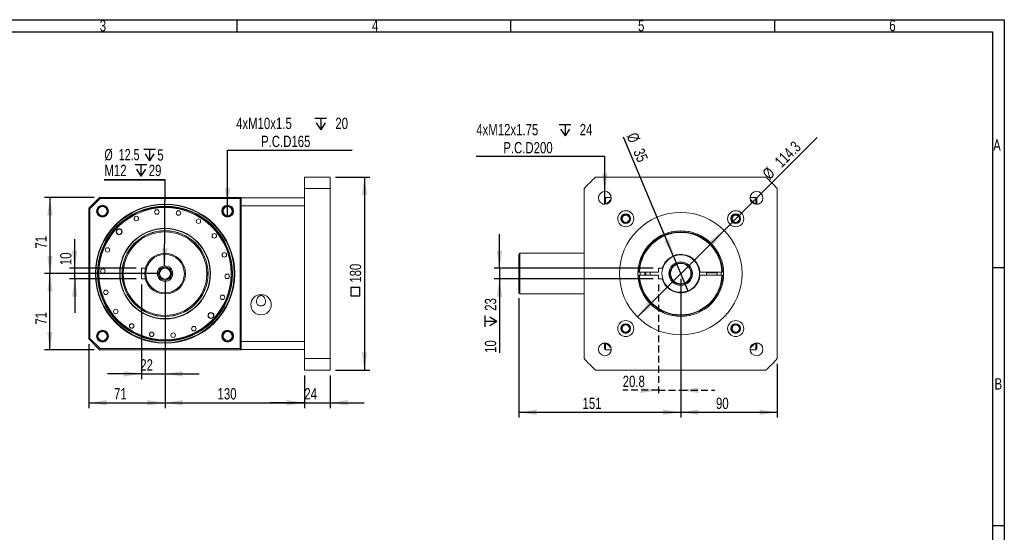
# Model space of a CAD drawing. Header units: millimetres. Extents: x 20 to 2245, y 23 to 1028.
# Tile 5 of 5: x 542 to 1460, y 550 to 1028. Entities that reach past the tile are written whole.
import ezdxf

# ---------------------------------------------------------------- set-up
doc = ezdxf.new("R2010")
doc.units = ezdxf.units.MM
doc.header["$LTSCALE"] = 5
doc.linetypes.add('HIDDEN', pattern=[1.905, 1.27, -0.635])
doc.layers.add('FORMAT', color=7, linetype='Continuous')
doc.layers.add('圖層6', color=7, linetype='HIDDEN')
doc.styles.add('SLDTEXTSTYLE0', font='TXT', dxfattribs={"width": 0.75})
doc.styles.add('SLDTEXTSTYLE2', font='TXT', dxfattribs={"width": 0.7})
doc.dimstyles.new('SLDDIMSTYLE0', dxfattribs={"dimtxt": 10.583333, "dimasz": 16.51, "dimexe": 0, "dimexo": 0.0625, "dimgap": 2.645833, "dimtad": 1, "dimrnd": 1e-09, "dimzin": 12, "dimdsep": 46, "dimtxsty": 'SLDTEXTSTYLE0', "dimsah": 1, "dimcen": 0.09, "dimadec": 0, "dimazin": 3, "dimtfac": 1, "dimtofl": 0, "dimtmove": 0, "dimatfit": 3, "dimfxl": 0, "dimfrac": 2, "dimtolj": 1, "dimtzin": 12, "dimarcsym": 0})
doc.dimstyles.new('SLDDIMSTYLE1', dxfattribs={"dimtxt": 10.583333, "dimasz": 16.51, "dimexe": 0, "dimexo": 0.0625, "dimgap": 2.645833, "dimtad": 1, "dimrnd": 1e-09, "dimzin": 12, "dimdsep": 46, "dimtxsty": 'SLDTEXTSTYLE0', "dimsah": 1, "dimcen": 0.09, "dimadec": 0, "dimazin": 3, "dimtfac": 1, "dimtmove": 0, "dimatfit": 0, "dimfxl": 0, "dimfrac": 2, "dimtolj": 1, "dimtzin": 12, "dimarcsym": 0})
doc.dimstyles.new('SLDDIMSTYLE10', dxfattribs={"dimtxt": 10.583333, "dimasz": 16.51, "dimexe": 0, "dimexo": 0.0625, "dimgap": 2.645833, "dimtad": 1, "dimdec": 1, "dimrnd": 1e-09, "dimzin": 12, "dimdsep": 46, "dimtxsty": 'SLDTEXTSTYLE0', "dimsah": 1, "dimcen": 0.09, "dimadec": 0, "dimazin": 3, "dimtfac": 1, "dimtdec": 1, "dimtmove": 0, "dimatfit": 0, "dimfxl": 0, "dimfrac": 2, "dimtolj": 1, "dimtzin": 12, "dimarcsym": 0})
doc.dimstyles.new('SLDDIMSTYLE2', dxfattribs={"dimtxt": 10.583333, "dimasz": 16.51, "dimexe": 0, "dimexo": 0.0625, "dimgap": 2.645833, "dimtad": 0, "dimtih": 1, "dimtoh": 1, "dimdec": 0, "dimrnd": 1e-09, "dimzin": 12, "dimdsep": 46, "dimtxsty": 'SLDTEXTSTYLE0', "dimblk1": 'NONE', "dimsah": 1, "dimcen": 0, "dimadec": 0, "dimazin": 3, "dimtfac": 1, "dimtmove": 0, "dimatfit": 3, "dimldrblk": 'NONE', "dimfxl": 0, "dimfrac": 2, "dimtolj": 1, "dimtzin": 12, "dimarcsym": 0})
doc.dimstyles.new('SLDDIMSTYLE3', dxfattribs={"dimtxt": 0, "dimasz": 16.51, "dimexe": 0, "dimexo": 0.0625, "dimgap": 0, "dimtad": 0, "dimtih": 1, "dimtoh": 1, "dimdec": 0, "dimrnd": 1e-09, "dimzin": 0, "dimdsep": 46, "dimtxsty": 'Standard', "dimsah": 1, "dimcen": 0.09, "dimadec": 0, "dimazin": 0, "dimtfac": 16.51, "dimtdec": 0, "dimtofl": 0, "dimtmove": 0, "dimatfit": 3, "dimfxl": 0, "dimfrac": 2, "dimtolj": 1, "dimtzin": 0, "dimarcsym": 0})
doc.dimstyles.new('SLDDIMSTYLE8', dxfattribs={"dimtxt": 10.583333, "dimasz": 16.51, "dimexe": 0, "dimexo": 0.0625, "dimgap": 2.645833, "dimtad": 1, "dimdec": 1, "dimrnd": 1e-09, "dimzin": 12, "dimdsep": 46, "dimtxsty": 'SLDTEXTSTYLE0', "dimsah": 1, "dimcen": 0, "dimadec": 0, "dimazin": 3, "dimtfac": 1, "dimtdec": 1, "dimtmove": 0, "dimatfit": 3, "dimfxl": 0, "dimfrac": 2, "dimtolj": 1, "dimtzin": 12, "dimarcsym": 0})
doc.dimstyles.new('SLDDIMSTYLE9', dxfattribs={"dimtxt": 10.583333, "dimasz": 16.51, "dimexe": 0, "dimexo": 0.0625, "dimgap": 2.645833, "dimtad": 1, "dimrnd": 1e-09, "dimzin": 12, "dimdsep": 46, "dimtxsty": 'SLDTEXTSTYLE0', "dimblk1": 'NONE', "dimsah": 1, "dimcen": 0, "dimadec": 0, "dimazin": 3, "dimtfac": 1, "dimtmove": 0, "dimatfit": 3, "dimldrblk": 'NONE', "dimfxl": 0, "dimfrac": 2, "dimtolj": 1, "dimtzin": 12, "dimarcsym": 0})

# ---------------------------------------------------------------- blocks, each defined once
blk = doc.blocks.new('SW_SYMBOL_MOD_BOX')
at = {"layer": 'FORMAT', "color": 0}
for p, q in [((1000, 1000), (1000, 4000)), ((1000, 4000), (4000, 4000)), ((4000, 4000), (4000, 1000)), ((1000, 1000), (4000, 1000))]:
    blk.add_line(p, q, dxfattribs=at)
blk = doc.blocks.new('_D')
at = {"layer": 'FORMAT'}
for p, q in [((836.47, 881.33), (868.41, 881.33)), ((863.41, 881.33), (863.41, 701.33)), ((836.47, 701.33), (868.41, 701.33))]:
    blk.add_line(p, q, dxfattribs=at)
for points in [[(863.41, 881.33), (860.87, 864.82), (865.95, 864.82)], [(863.41, 701.33), (865.95, 717.84), (860.87, 717.84)]]:
    blk.add_solid(points, dxfattribs=at)
at = {"layer": 'FORMAT', "xscale": 0.0027037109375, "yscale": 0.0027037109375, "zscale": 0.0027037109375, "rotation": 90.00000000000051}
blk.add_blockref('SW_SYMBOL_MOD_BOX', (861.94, 767.74), dxfattribs=at)
at = {"layer": 'FORMAT', "insert": (849.76, 782.87, -105.95), "char_height": 10.583, "attachment_point": 1, "rotation": 90, "style": 'SLDTEXTSTYLE0'}
blk.add_mtext('180', dxfattribs=at)
blk = doc.blocks.new('_D_1')
at = {"layer": 'FORMAT'}
for p, q in [((807.47, 696.33), (807.47, 665.77)), ((831.47, 696.33), (831.47, 665.77)), ((807.47, 670.77), (775.72, 670.77)), ((807.47, 670.77), (831.47, 670.77)), ((831.47, 670.77), (863.22, 670.77))]:
    blk.add_line(p, q, dxfattribs=at)
for points in [[(807.47, 670.77), (790.96, 673.31), (790.96, 668.23)], [(831.47, 670.77), (847.98, 668.23), (847.98, 673.31)]]:
    blk.add_solid(points, dxfattribs=at)
at = {"layer": 'FORMAT', "insert": (807.36, 684.41, -105.95), "char_height": 10.583, "attachment_point": 1, "style": 'SLDTEXTSTYLE0'}
blk.add_mtext('24', dxfattribs=at)
blk = doc.blocks.new('_D_2')
at = {"layer": 'FORMAT'}
for p, q in [((677.47, 786.33), (677.47, 665.77)), ((807.47, 696.33), (807.47, 665.77)), ((677.47, 670.77), (807.47, 670.77))]:
    blk.add_line(p, q, dxfattribs=at)
for points in [[(677.47, 670.77), (693.98, 668.23), (693.98, 673.31)], [(807.47, 670.77), (790.96, 673.31), (790.96, 668.23)]]:
    blk.add_solid(points, dxfattribs=at)
at = {"layer": 'FORMAT', "insert": (726.45, 684.41, -105.95), "char_height": 10.583, "attachment_point": 1, "style": 'SLDTEXTSTYLE0'}
blk.add_mtext('130', dxfattribs=at)
blk = doc.blocks.new('_D_3')
at = {"layer": 'FORMAT'}
for p, q in [((677.47, 786.33), (677.47, 665.77)), ((606.47, 725.33), (606.47, 665.77)), ((606.47, 670.77), (677.47, 670.77))]:
    blk.add_line(p, q, dxfattribs=at)
for points in [[(606.47, 670.77), (622.98, 668.23), (622.98, 673.31)], [(677.47, 670.77), (660.96, 673.31), (660.96, 668.23)]]:
    blk.add_solid(points, dxfattribs=at)
at = {"layer": 'FORMAT', "insert": (629.86, 684.41, -105.95), "char_height": 10.583, "attachment_point": 1, "style": 'SLDTEXTSTYLE0'}
blk.add_mtext('71', dxfattribs=at)
blk = doc.blocks.new('_D_4')
at = {"layer": 'FORMAT'}
for p, q in [((655.47, 781.33), (655.47, 692.74)), ((677.47, 786.33), (677.47, 692.74)), ((655.47, 697.74), (623.72, 697.74)), ((655.47, 697.74), (677.47, 697.74)), ((677.47, 697.74), (709.22, 697.74))]:
    blk.add_line(p, q, dxfattribs=at)
for points in [[(655.47, 697.74), (638.96, 700.28), (638.96, 695.2)], [(677.47, 697.74), (693.98, 695.2), (693.98, 700.28)]]:
    blk.add_solid(points, dxfattribs=at)
at = {"layer": 'FORMAT', "insert": (654.36, 711.38, -105.95), "char_height": 10.583, "attachment_point": 1, "style": 'SLDTEXTSTYLE0'}
blk.add_mtext('22', dxfattribs=at)
blk = doc.blocks.new('_D_5')
at = {"layer": 'FORMAT'}
for p, q in [((593.24, 796.33), (593.24, 823.47)), ((650.47, 796.33), (588.24, 796.33)), ((593.24, 786.33), (593.24, 796.33)), ((650.47, 786.33), (588.24, 786.33)), ((593.24, 786.33), (593.24, 754.58))]:
    blk.add_line(p, q, dxfattribs=at)
for points in [[(593.24, 796.33), (595.78, 812.84), (590.7, 812.84)], [(593.24, 786.33), (590.7, 769.82), (595.78, 769.82)]]:
    blk.add_solid(points, dxfattribs=at)
at = {"layer": 'FORMAT', "insert": (579.6, 799.25, -105.95), "char_height": 10.583, "attachment_point": 1, "rotation": 90, "style": 'SLDTEXTSTYLE0'}
blk.add_mtext('10', dxfattribs=at)
blk = doc.blocks.new('_D_6')
at = {"layer": 'FORMAT'}
for p, q in [((611.47, 862.33), (565.18, 862.33)), ((570.18, 862.33), (570.18, 791.33)), ((672.47, 791.33), (565.18, 791.33))]:
    blk.add_line(p, q, dxfattribs=at)
for points in [[(570.18, 862.33), (567.64, 845.82), (572.72, 845.82)], [(570.18, 791.33), (572.72, 807.84), (567.64, 807.84)]]:
    blk.add_solid(points, dxfattribs=at)
at = {"layer": 'FORMAT', "insert": (556.53, 814.72, -105.95), "char_height": 10.583, "attachment_point": 1, "rotation": 90, "style": 'SLDTEXTSTYLE0'}
blk.add_mtext('71', dxfattribs=at)
blk = doc.blocks.new('_D_7')
at = {"layer": 'FORMAT'}
for p, q in [((672.47, 791.33), (565.18, 791.33)), ((570.18, 720.33), (570.18, 791.33)), ((611.47, 720.33), (565.18, 720.33))]:
    blk.add_line(p, q, dxfattribs=at)
for points in [[(570.18, 791.33), (567.64, 774.82), (572.72, 774.82)], [(570.18, 720.33), (572.72, 736.84), (567.64, 736.84)]]:
    blk.add_solid(points, dxfattribs=at)
at = {"layer": 'FORMAT', "insert": (556.53, 743.72, -105.95), "char_height": 10.583, "attachment_point": 1, "rotation": 90, "style": 'SLDTEXTSTYLE0'}
blk.add_mtext('71', dxfattribs=at)
blk = doc.blocks.new('SW_SYMBOL_HOLE_DEPTH')
at = {"layer": 'FORMAT', "color": 0}
for p, q in [((0, 4375), (4000, 4375)), ((2000, 4375), (2000, 375)), ((500, 2775), (2000, 375)), ((3500, 2775), (2000, 375))]:
    blk.add_line(p, q, dxfattribs=at)
blk = doc.blocks.new('_D_8')
at = {"layer": 'FORMAT'}
for p, q in [((735.81, 855.16), (735.81, 906.45)), ((735.81, 906.45), (851.85, 906.45)), ((735.81, 844.16), (735.81, 855.16))]:
    blk.add_line(p, q, dxfattribs=at)
blk.add_solid([(735.81, 855.16), (738.35, 871.67), (733.27, 871.67)], dxfattribs=at)
at = {"layer": 'FORMAT', "xscale": 0.0027037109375, "yscale": 0.0027037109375, "zscale": 0.0027037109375}
blk.add_blockref('SW_SYMBOL_HOLE_DEPTH', (817.18, 924.73), dxfattribs=at)
at = {"layer": 'FORMAT', "char_height": 10.583, "attachment_point": 1, "style": 'SLDTEXTSTYLE0'}
for s, insert in [('4xM10x1.5', (743.74, 936.91, -105.95)), ('20', (836.28, 936.91, -105.95)), ('P.C.D165', (767.01, 920.09, -105.95))]:
    blk.add_mtext(s, dxfattribs=dict(at, insert=insert))
blk = doc.blocks.new('_NONE')
blk = doc.blocks.new('SW_NOTE_0')
at = {"layer": 'FORMAT', "color": 0}
for p, q in [((-56.64, 0), (0, 0)), ((0, 0), (-56.64, 0)), ((-56.64, 0), (0, 0)), ((0, 0), (-56.64, 0)), ((-56.64, 0), (0, 0)), ((0, 0), (-56.64, 0))]:
    blk.add_line(p, q, dxfattribs=at)
at = {"layer": 'FORMAT', "color": 0, "xscale": 0.002728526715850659, "yscale": 0.002728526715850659, "zscale": 0.002728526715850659}
for p in [(-19.9, 16.85), (-27.88, 2.42)]:
    blk.add_blockref('SW_SYMBOL_HOLE_DEPTH', p, dxfattribs=at)
at = {"layer": 'FORMAT', "color": 0, "attachment_point": 1}
for s, insert, char_height, style in [('%%c', (-56.49, 28.96), 10.583, 'SLDTEXTSTYLE2'), ('12.5', (-43.09, 28.96), 10.583, 'SLDTEXTSTYLE2'), ('5', (-7.2, 28.65), 10.58, 'SLDTEXTSTYLE0'), ('M12', (-56.49, 14.22), 10.583, 'SLDTEXTSTYLE0'), ('29', (-15.18, 14.22), 10.583, 'SLDTEXTSTYLE0')]:
    blk.add_mtext(s, dxfattribs=dict(at, insert=insert, char_height=char_height, style=style))
blk = doc.blocks.new('_D_29')
at = {"layer": 'FORMAT'}
for p, q in [((1158.35, 786.33), (1158.35, 656.88)), ((1007.35, 768.33), (1007.35, 656.88)), ((1007.35, 661.88), (1158.35, 661.88))]:
    blk.add_line(p, q, dxfattribs=at)
for points in [[(1007.35, 661.88), (1023.86, 659.34), (1023.86, 664.42)], [(1158.35, 661.88), (1141.84, 664.42), (1141.84, 659.34)]]:
    blk.add_solid(points, dxfattribs=at)
at = {"layer": 'FORMAT', "insert": (1066.83, 675.52, -32.71), "char_height": 10.583, "attachment_point": 1, "style": 'SLDTEXTSTYLE0'}
blk.add_mtext('151', dxfattribs=at)
blk = doc.blocks.new('_D_30')
at = {"layer": 'FORMAT'}
for p, q in [((1158.35, 786.33), (1158.35, 656.88)), ((1248.35, 706.96), (1248.35, 656.88)), ((1158.35, 661.88), (1248.35, 661.88))]:
    blk.add_line(p, q, dxfattribs=at)
for points in [[(1158.35, 661.88), (1174.86, 659.34), (1174.86, 664.42)], [(1248.35, 661.88), (1231.84, 664.42), (1231.84, 659.34)]]:
    blk.add_solid(points, dxfattribs=at)
at = {"layer": 'FORMAT', "insert": (1191.24, 675.52, -32.71), "char_height": 10.583, "attachment_point": 1, "style": 'SLDTEXTSTYLE0'}
blk.add_mtext('90', dxfattribs=at)
blk = doc.blocks.new('_D_31')
at = {"layer": 'FORMAT'}
for q in [(1285.5, 918.48), (1117.94, 750.92)]:
    blk.add_line((1198.76, 831.74), q, dxfattribs=at)
for points in [[(1198.76, 831.74), (1185.29, 821.86), (1188.88, 818.27)], [(1117.94, 750.92), (1131.41, 760.8), (1127.82, 764.39)]]:
    blk.add_solid(points, dxfattribs=at)
at = {"layer": 'FORMAT', "char_height": 10.583, "attachment_point": 1, "rotation": 45, "style": 'SLDTEXTSTYLE0'}
for s, insert in [('114.3', (1244.92, 897.17, -32.71)), ('%%c', (1233.62, 885.88, -32.71))]:
    blk.add_mtext(s, dxfattribs=dict(at, insert=insert))
blk = doc.blocks.new('_D_32')
at = {"layer": 'FORMAT'}
for q in [(1104.9, 918.83), (1165.12, 775.19)]:
    blk.add_line((1151.58, 807.47), q, dxfattribs=at)
blk.add_solid([(1151.58, 807.47), (1147.54, 823.68), (1142.86, 821.71)], dxfattribs=at)
at = {"layer": 'FORMAT', "char_height": 10.583, "attachment_point": 1, "rotation": 292.74467, "style": 'SLDTEXTSTYLE0'}
for s, insert in [('%%c', (1117.46, 924.09, -32.71)), ('35', (1123.64, 909.36, -32.71))]:
    blk.add_mtext(s, dxfattribs=dict(at, insert=insert))
blk = doc.blocks.new('_D_33')
at = {"layer": 'FORMAT'}
for p, q in [((1087.64, 900.58), (967.67, 900.58)), ((1087.64, 868.04), (1087.64, 900.58)), ((1087.64, 856.04), (1087.64, 868.04))]:
    blk.add_line(p, q, dxfattribs=at)
blk.add_solid([(1087.64, 868.04), (1090.18, 884.55), (1085.1, 884.55)], dxfattribs=at)
at = {"layer": 'FORMAT', "xscale": 0.0027037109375, "yscale": 0.0027037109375, "zscale": 0.0027037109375}
blk.add_blockref('SW_SYMBOL_HOLE_DEPTH', (1045.03, 918.86), dxfattribs=at)
at = {"layer": 'FORMAT', "char_height": 10.583, "attachment_point": 1, "style": 'SLDTEXTSTYLE0'}
for s, insert in [('4xM12x1.75', (967.67, 931.04, -32.71)), ('24', (1064.13, 931.04, -32.71)), ('P.C.D200', (992.9, 914.22, -32.71))]:
    blk.add_mtext(s, dxfattribs=dict(at, insert=insert))
blk = doc.blocks.new('_D_34')
at = {"layer": 'FORMAT'}
for p, q in [((989.33, 796.33), (989.33, 828.08)), ((1132.55, 796.33), (984.33, 796.33)), ((989.33, 796.33), (989.33, 786.33)), ((1132.55, 786.33), (984.33, 786.33)), ((989.33, 786.33), (989.33, 717.31))]:
    blk.add_line(p, q, dxfattribs=at)
for points in [[(989.33, 796.33), (991.87, 812.84), (986.79, 812.84)], [(989.33, 786.33), (986.79, 769.82), (991.87, 769.82)]]:
    blk.add_solid(points, dxfattribs=at)
at = {"layer": 'FORMAT', "xscale": 0.0027037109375, "yscale": 0.0027037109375, "zscale": 0.0027037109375, "rotation": 90.00000000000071}
blk.add_blockref('SW_SYMBOL_HOLE_DEPTH', (987.86, 741.53), dxfattribs=at)
at = {"layer": 'FORMAT', "char_height": 10.583, "attachment_point": 1, "rotation": 90, "style": 'SLDTEXTSTYLE0'}
for s, insert in [('23', (975.69, 756.66, -32.71)), ('10', (975.69, 717.31, -32.71))]:
    blk.add_mtext(s, dxfattribs=dict(at, insert=insert))
blk = doc.blocks.new('_D_35')
at = {"layer": '圖層6'}
for p, q in [((1137.55, 781.33), (1137.55, 677.38)), ((1158.35, 786.33), (1158.35, 677.38)), ((1137.55, 682.38), (1104.25, 682.38)), ((1137.55, 682.38), (1158.35, 682.38)), ((1158.35, 682.38), (1190.1, 682.38))]:
    blk.add_line(p, q, dxfattribs=at)
for points in [[(1137.55, 682.38), (1121.04, 684.92), (1121.04, 679.84)], [(1158.35, 682.38), (1174.86, 679.84), (1174.86, 684.92)]]:
    blk.add_solid(points, dxfattribs=at)
at = {"layer": '圖層6', "insert": (1104.25, 696.02, -32.71), "char_height": 10.583, "attachment_point": 1, "style": 'SLDTEXTSTYLE0'}
blk.add_mtext('20.8', dxfattribs=at)

msp = doc.modelspace()

# ---------------------------------------------------------------- linework, layer by layer
at = {"color": 7, "linetype": 'Continuous', "lineweight": 15}
for p, q in [((831.47, 881.328), (807.47, 881.328)), ((807.47, 881.328), (807.47, 870.701)), ((831.47, 881.328), (831.47, 870.701)), ((1237.723, 881.328), (1078.978, 881.328)), ((807.47, 870.701), (831.47, 870.701)), ((807.47, 870.701), (807.47, 711.956)), ((831.47, 870.701), (831.47, 711.956)), ((1068.351, 870.701), (1068.351, 711.956)), ((1248.351, 711.956), (1248.351, 870.701)), ((606.469, 852.328), (616.469, 862.328)), ((616.883, 861.328), (607.469, 851.914)), ((616.883, 861.328), (616.469, 862.328)), ((616.469, 862.328), (748.47, 862.328)), ((747.47, 861.328), (616.883, 861.328)), ((748.47, 862.328), (747.47, 861.328)), ((747.47, 721.328), (747.47, 861.328)), ((748.47, 862.328), (748.47, 855.554)), ((807.47, 862.078), (748.47, 862.078)), ((748.47, 854.727), (748.47, 855.554)), ((748.47, 727.929), (748.47, 854.727)), ((748.47, 854.727), (807.47, 854.727)), ((1087.351, 856.328), (1085.799, 856.328)), ((1088.351, 862.328), (1087.351, 861.328)), ((1087.351, 856.046), (1087.351, 861.328)), ((1088.351, 862.328), (1088.351, 856.081)), ((1093.633, 862.328), (1088.351, 862.328)), ((1228.351, 862.328), (1223.068, 862.328)), ((1228.351, 856.081), (1228.351, 862.328)), ((1228.351, 862.328), (1229.351, 861.328)), ((1229.351, 861.328), (1229.351, 856.046)), ((1230.902, 856.328), (1229.351, 856.328)), ((606.469, 730.328), (606.469, 852.328)), ((607.469, 851.914), (606.469, 852.328)), ((607.469, 851.914), (607.469, 730.743)), ((1139.345, 826.38), (1139.678, 825.45)), ((1140.085, 825.653), (1139.745, 826.605)), ((1140.471, 827.013), (1140.836, 826.027)), ((1140.971, 826.553), (1140.74, 827.164)), ((1140.971, 826.553), (1140.971, 826.242)), ((1128.894, 817.972), (1128.788, 818.274)), ((1008.351, 810.328), (1007.351, 809.328)), ((1007.351, 773.328), (1007.351, 809.328)), ((1068.351, 810.328), (1008.351, 810.328)), ((1008.351, 810.328), (1008.351, 772.328)), ((655.469, 786.328), (655.469, 796.328)), ((655.469, 796.328), (659.139, 796.328)), ((1119.88, 792.828), (1119.38, 792.828)), ((1119.38, 789.828), (1119.88, 789.828)), ((1137.551, 792.828), (1119.88, 792.828)), ((1119.88, 789.828), (1137.551, 789.828)), ((1137.551, 796.328), (1137.551, 792.828)), ((1141.059, 796.328), (1137.551, 796.328)), ((1137.551, 789.828), (1137.551, 786.328)), ((1176.288, 792.828), (1175.786, 792.828)), ((1175.786, 789.828), (1176.288, 789.828)), ((1196.821, 792.828), (1176.288, 792.828)), ((1176.288, 789.828), (1196.821, 789.828)), ((1183.506, 792.657), (1182.351, 791.99)), ((1182.351, 791.99), (1182.351, 789.828)), ((1182.351, 791.99), (1192.311, 791.99)), ((1183.209, 792.828), (1183.506, 792.657)), ((1183.506, 792.657), (1191.165, 792.657)), ((1191.165, 792.657), (1191.196, 792.657)), ((1191.196, 792.657), (1191.492, 792.828)), ((1192.351, 791.99), (1191.196, 792.657)), ((1192.311, 791.99), (1192.351, 791.99)), ((1192.351, 789.828), (1192.351, 791.99)), ((1197.322, 792.828), (1196.821, 792.828)), ((1196.821, 789.828), (1197.322, 789.828)), ((655.469, 786.328), (659.139, 786.328)), ((1137.551, 786.328), (1141.059, 786.328)), ((1007.351, 773.328), (1008.351, 772.328)), ((1008.351, 772.328), (1068.351, 772.328)), ((1192.409, 772.328), (1193.55, 772.328)), ((1192.844, 773.128), (1193.97, 773.128)), ((1195.351, 776.13), (1195.351, 778.999)), ((776.469, 762.19), (776.469, 762.466)), ((1139.858, 755.983), (1140.483, 756.759)), ((1140.971, 756.476), (1140.971, 755.469)), ((1140.971, 755.469), (1140.971, 755.301)), ((607.469, 730.743), (606.469, 730.328)), ((616.469, 720.328), (606.469, 730.328)), ((607.469, 730.743), (616.883, 721.328)), ((748.47, 727.102), (748.47, 727.929)), ((807.47, 727.929), (748.47, 727.929)), ((748.47, 727.102), (748.47, 720.328)), ((1085.799, 726.328), (1087.351, 726.328)), ((1087.351, 721.328), (1087.351, 726.611)), ((1088.351, 726.575), (1088.351, 720.328)), ((1228.351, 720.328), (1228.351, 726.575)), ((1229.351, 726.611), (1229.351, 721.328)), ((1229.351, 726.328), (1230.902, 726.328)), ((616.469, 720.328), (616.883, 721.328)), ((748.47, 720.328), (616.469, 720.328)), ((616.883, 721.328), (747.47, 721.328)), ((748.47, 720.328), (747.47, 721.328)), ((748.47, 720.578), (807.47, 720.578)), ((1088.351, 720.328), (1087.351, 721.328)), ((1088.351, 720.328), (1093.633, 720.328)), ((1223.068, 720.328), (1228.351, 720.328)), ((1228.351, 720.328), (1229.351, 721.328)), ((831.47, 711.956), (807.47, 711.956)), ((807.47, 711.956), (807.47, 701.328)), ((831.47, 711.956), (831.47, 701.328)), ((807.47, 701.328), (831.47, 701.328)), ((1078.978, 701.328), (1237.723, 701.328))]:
    msp.add_line(p, q, dxfattribs=at)
at = {"color": 8, "linetype": 'Continuous', "lineweight": 15}
for p, q in [((1118.851, 797.633), (1118.851, 795.572)), ((1191.939, 792.228), (1191.917, 792.828)), ((1118.851, 785.668), (1118.851, 785.024))]:
    msp.add_line(p, q, dxfattribs=at)
at = {"color": 7, "linetype": 'Continuous', "lineweight": 15, "flags": 128}
for points in [[(1140.703, 827.225), (1141.01, 826.846), (1141.399, 826.452)], [(1150.107, 829.447), (1150.172, 830.005), (1150.18, 830.485)], [(1152.659, 830.921), (1152.833, 830.467), (1153.083, 829.971)], [(1162.29, 830.129), (1162.523, 830.637), (1162.68, 831.093)], [(1165.173, 830.742), (1165.197, 830.263), (1165.282, 829.708)], [(1174.087, 827.013), (1174.467, 827.426), (1174.756, 827.809)], [(1177.018, 826.705), (1176.89, 826.227), (1176.802, 825.687)], [(1130.474, 820.014), (1130.874, 819.754), (1131.375, 819.494)], [(1138.731, 825.034), (1138.702, 825.211), (1138.5, 825.987)], [(1184.344, 820.403), (1184.834, 820.679), (1185.227, 820.954)], [(1187.037, 819.205), (1186.776, 818.804), (1186.517, 818.304)], [(1122.974, 809.996), (1123.433, 809.872), (1123.992, 809.78)], [(1192.056, 810.948), (1192.592, 811.055), (1193.066, 811.199)], [(1194.247, 808.976), (1193.869, 808.67), (1193.474, 808.28)], [(1196.469, 799.572), (1197.024, 799.507), (1197.507, 799.499)], [(1118.937, 798.15), (1119.421, 798.175), (1119.972, 798.259)], [(1120.631, 792.828), (1120.628, 789.89), (1120.631, 789.828)], [(1125.885, 792.828), (1125.853, 790.918), (1125.885, 789.828)], [(1175.786, 792.828), (1175.851, 791.328), (1175.786, 789.828)], [(1196.071, 789.828), (1196.1, 791.186), (1196.071, 792.828)], [(1197.944, 797.02), (1197.49, 796.846), (1196.993, 796.597)], [(1118.758, 785.637), (1119.213, 785.811), (1119.708, 786.06)], [(1120.232, 783.084), (1119.698, 783.148), (1119.194, 783.158)], [(1197.765, 784.507), (1197.288, 784.482), (1196.73, 784.397)], [(1197.151, 787.39), (1197.66, 787.156), (1198.116, 786.999)], [(1122.454, 773.68), (1122.85, 774.002), (1123.227, 774.377)], [(1124.645, 771.708), (1124.096, 771.598), (1123.635, 771.458)], [(1132.358, 762.253), (1131.867, 761.977), (1131.475, 761.702)], [(1186.228, 762.642), (1185.824, 762.905), (1185.326, 763.162)], [(1187.426, 765.335), (1187.702, 764.844), (1187.977, 764.452)], [(1142.615, 755.644), (1142.234, 755.231), (1141.945, 754.847)], [(1166.595, 753.21), (1166.53, 752.657), (1166.521, 752.172)], [(1175.999, 755.432), (1175.688, 755.815), (1175.302, 756.205)], [(1177.971, 757.623), (1178.081, 757.071), (1178.221, 756.613)], [(1154.412, 752.528), (1154.178, 752.019), (1154.021, 751.563)], [(1164.023, 751.792), (1163.705, 752.53), (1163.619, 752.686)]]:
    msp.add_lwpolyline(points, dxfattribs=at)
at = {"color": 8, "linetype": 'Continuous', "lineweight": 15, "flags": 128}
msp.add_lwpolyline([(1124.784, 792.828), (1124.764, 792.259), (1124.784, 789.828)], dxfattribs=at)
at = {"color": 7, "linetype": 'Continuous', "lineweight": 15}
for centre, radius in [((1087.64, 862.039), 6), ((1229.061, 862.039), 6), ((677.469, 791.328), 65), ((677.469, 791.328), 64.5), ((619.133, 849.665), 5.5), ((619.133, 849.665), 5), ((677.469, 791.328), 63), ((619.133, 849.665), 4.25), ((735.805, 849.665), 5.5), ((735.805, 849.665), 5), ((735.805, 849.665), 4.25), ((677.469, 791.328), 62.5), ((677.469, 791.328), 61.7), ((650.632, 842.746), 2.1), ((669.837, 848.824), 2.1), ((689.962, 847.967), 2.1), ((1107.085, 842.594), 7.5), ((1158.351, 791.328), 57.15), ((1107.085, 842.594), 4.5), ((1107.085, 842.594), 4), ((1107.085, 842.594), 3.4), ((1209.616, 842.594), 7.5), ((1209.616, 842.594), 4.5), ((1209.616, 842.594), 4), ((1209.616, 842.594), 3.4), ((708.58, 840.278), 2.1), ((634.665, 830.467), 2.75), ((634.665, 830.467), 2.5), ((677.469, 791.328), 42.3), ((677.469, 791.328), 42), ((677.469, 791.328), 40.075), ((677.469, 791.328), 40), ((677.469, 791.328), 39), ((723.446, 826.686), 2.1), ((1158.351, 791.328), 40), ((623.86, 813.467), 2.1), ((677.469, 791.328), 19), ((677.469, 791.328), 18), ((732.766, 808.828), 2.1), ((1158.351, 791.328), 11), ((1158.351, 791.328), 10), ((1158.351, 791.328), 9.5), ((619.521, 793.796), 2.1), ((677.469, 791.328), 7.25), ((677.469, 791.328), 6.25), ((677.469, 791.328), 6), ((677.469, 791.328), 5.1), ((735.416, 788.86), 2.1), ((622.172, 773.828), 2.1), ((731.078, 769.19), 2.1), ((766.97, 762.328), 9.5), ((631.492, 755.971), 2.1), ((720.273, 752.19), 2.75), ((720.273, 752.19), 2.5), ((646.358, 742.378), 2.1), ((1107.085, 740.063), 7.5), ((1107.085, 740.063), 4.5), ((1107.085, 740.063), 4), ((1209.616, 740.063), 7.5), ((1209.616, 740.063), 4.5), ((1209.616, 740.063), 4), ((619.133, 732.992), 5.5), ((619.133, 732.992), 5), ((619.133, 732.992), 4.25), ((664.976, 734.69), 2.1), ((685.101, 733.833), 2.1), ((704.305, 739.91), 2.1), ((735.805, 732.992), 5.5), ((735.805, 732.992), 5), ((735.805, 732.992), 4.25), ((1107.085, 740.063), 3.4), ((1209.616, 740.063), 3.4), ((1087.64, 720.618), 6), ((1229.061, 720.618), 6)]:
    msp.add_circle(centre, radius, dxfattribs=at)
for centre, radius, start, end in [((1158.351, 791.328), 120, 131.409622, 138.590378), ((1158.351, 791.328), 120, 41.409622, 48.590378), ((1158.351, 791.328), 95, 133.050254, 136.949746), ((1158.351, 791.328), 95, 43.050254, 46.949746), ((1158.351, 791.328), 39, 2.204228, 177.795772), ((1158.351, 791.328), 38.5, 2.232868, 177.767132), ((1124.568, 814.998), 5.25, 26.264123, 37.638492), ((1158.351, 791.328), 18, 4.780192, 163.87238), ((1158.351, 791.328), 17.5, 4.9171, 163.39845), ((1118.907, 803.4), 5.25, 44.264123, 55.638492), ((1117.107, 790.62), 5.25, 62.264123, 73.638492), ((1158.351, 791.328), 39, 182.204228, 357.795772), ((1158.351, 791.328), 38.5, 182.232868, 357.767132), ((1158.351, 791.328), 28.5, 176.94531, 183.016961), ((1158.351, 791.328), 17.5, 163.39845, 196.60155), ((1158.351, 791.328), 18, 196.12762, 355.219808), ((1158.351, 791.328), 17.5, 196.60155, 355.0829), ((1125.4, 766.513), 5.25, 324.328426, 335.702794), ((1134.681, 757.545), 5.25, 342.328426, 353.702794), ((1146.279, 751.884), 5.25, 0.328426, 11.702794), ((1158.351, 791.328), 95, 223.050254, 226.949746), ((1158.351, 791.328), 95, 313.050254, 316.949746), ((1158.351, 791.328), 120, 221.409622, 228.590378), ((1158.351, 791.328), 120, 311.409622, 318.590378)]:
    msp.add_arc(centre, radius, start, end, dxfattribs=at)
for points, knots in [([(1141.58, 796.328), (1141.448, 796.328), (1141.274, 796.328), (1141.1, 796.328), (1141.059, 796.328)], [0, 0, 0, 0, 0.7637762, 1, 1, 1, 1]), ([(1141.059, 786.328), (1141.1, 786.328), (1141.274, 786.328), (1141.448, 786.328), (1141.58, 786.328)], [0, 0, 0, 0, 0.2362238, 1, 1, 1, 1]), ([(766.969, 761.188), (767.365, 761.215), (768.156, 761.268), (769.217, 761.678), (770.219, 762.382), (771.055, 763.607), (771.298, 765.128), (771.092, 766.644), (770.598, 768.084), (769.805, 769.4), (768.765, 770.371), (767.876, 770.834), (767.028, 770.986), (766.178, 770.873), (765.215, 770.416), (764.071, 769.349), (763.096, 767.638), (762.606, 765.578), (762.826, 763.769), (763.633, 762.462), (764.675, 761.689), (765.811, 761.262), (766.597, 761.212), (766.969, 761.188)], [0, 0, 0, 0, 0.0348043, 0.0695047, 0.1064947, 0.1632893, 0.2411429, 0.2902954, 0.3394549, 0.4079163, 0.4464452, 0.4754612, 0.4984428, 0.5214701, 0.5499312, 0.5940922, 0.6700892, 0.7512393, 0.8303807, 0.8869678, 0.9309012, 0.9672732, 1, 1, 1, 1])]:
    msp.add_open_spline(points, degree=3, knots=knots, dxfattribs=at)
at = {"layer": 'FORMAT'}
for p, q in [((20.67, 1028.158), (1460.105, 1028.158)), ((744.332, 1028.158), (744.332, 1017.008)), ((999.618, 1028.158), (999.618, 1017.008)), ((1245.683, 1028.158), (1245.683, 1017.008)), ((1460.105, 1028.158), (1460.105, 23.158)), ((30.755, 1017.008), (1448.941, 1017.008)), ((1448.941, 1017.008), (1448.941, 102.445)), ((1449.455, 796.94), (1460.105, 796.94)), ((1449.455, 556.049), (1460.105, 556.049))]:
    msp.add_line(p, q, dxfattribs=at)

# ---------------------------------------------------------------- block references
msp.add_blockref('SW_NOTE_0', (677.434, 878.761), dxfattribs=at)

# ---------------------------------------------------------------- texts
at = {"layer": 'FORMAT', "char_height": 10.583, "attachment_point": 1, "style": 'SLDTEXTSTYLE0'}
for s, insert in [('6', (1352.868, 1028.26)), ('3', (616.565, 1028.076)), ('4', (870.457, 1028.163)), ('5', (1118.57, 1028.1)), ('A', (1449.767, 916.571)), ('B', (1450.997, 693.661))]:
    msp.add_mtext(s, dxfattribs=dict(at, insert=insert))

# ---------------------------------------------------------------- dimensions: what is measured, and where the dimension line sits
at = {"layer": 'FORMAT'}
for p1, p2, text, picture, middle in [((735.805, 844.165), (735.805, 855.165), '4xM10x1.5 {\\fGDT;x} 20\\PP.C.D165', '_D_8', (797.798, 923.266)), ((1087.64, 856.039), (1087.64, 868.039), '4xM12x1.75{\\fGDT;x} 24\\PP.C.D200', '_D_33', (1023.687, 917.396))]:
    dim = msp.add_diameter_dim_2p(p1=p1, p2=p2, text=text, dimstyle='SLDDIMSTYLE2', override={"dimpost": '<>'}, dxfattribs=at)
    dim.commit()
    dim.dimension.update_dxf_attribs({"geometry": picture, "text_midpoint": middle, "dimtype": 163})
for p1, p2, dimstyle, picture, middle in [((1165.117, 775.189), (1151.585, 807.467), 'SLDDIMSTYLE9', '_D_32', (1112.55, 900.58)), ((1198.762, 831.739), (1117.94, 750.917), 'SLDDIMSTYLE8', '_D_31', (1264.556, 897.534))]:
    dim = msp.add_diameter_dim_2p(p1=p1, p2=p2, dimstyle=dimstyle, dxfattribs=at)
    dim.commit()
    dim.dimension.update_dxf_attribs({"geometry": picture, "text_midpoint": middle, "dimtype": 163})
for base, p1, p2, text, dimstyle, picture, middle in [((863.406, 701.328), (831.47, 881.328), (831.47, 701.328), '{\\fGDT;o}<>', 'SLDDIMSTYLE0', '_D', (863.406, 791.328)), ((989.332, 786.328), (1137.551, 796.328), (1137.551, 786.328), '<>{\\fGDT;x}23', 'SLDDIMSTYLE1', '_D_34', (989.332, 744.805))]:
    dim = msp.add_linear_dim(base=base, p1=p1, p2=p2, angle=90, text=text, dimstyle=dimstyle, dxfattribs=at)
    dim.commit()
    dim.dimension.update_dxf_attribs({"geometry": picture, "text_midpoint": middle, "dimtype": 160})
for base, p1, p2, dimstyle, picture, middle in [((570.177, 791.328), (616.469, 862.328), (677.469, 791.328), 'SLDDIMSTYLE0', '_D_6', (570.177, 826.828)), ((593.239, 796.328), (655.469, 786.328), (655.469, 796.328), 'SLDDIMSTYLE1', '_D_5', (593.239, 811.363)), ((570.177, 791.328), (616.469, 720.328), (677.469, 791.328), 'SLDDIMSTYLE0', '_D_7', (570.177, 755.828))]:
    dim = msp.add_linear_dim(base=base, p1=p1, p2=p2, angle=90, dimstyle=dimstyle, dxfattribs=at)
    dim.commit()
    dim.dimension.update_dxf_attribs({"geometry": picture, "text_midpoint": middle, "dimtype": 160})
for base, p1, p2, dimstyle, picture, middle in [((677.469, 670.768), (606.469, 730.328), (677.469, 791.328), 'SLDDIMSTYLE0', '_D_3', (641.969, 670.768)), ((677.469, 697.739), (655.469, 786.328), (677.469, 791.328), 'SLDDIMSTYLE1', '_D_4', (666.469, 697.739)), ((807.47, 670.768), (677.469, 791.328), (807.47, 701.328), 'SLDDIMSTYLE0', '_D_2', (742.469, 670.768)), ((1158.351, 661.876), (1007.351, 773.328), (1158.351, 791.328), 'SLDDIMSTYLE0', '_D_29', (1082.851, 661.876)), ((1248.351, 661.876), (1158.351, 791.328), (1248.351, 711.956), 'SLDDIMSTYLE0', '_D_30', (1203.351, 661.876)), ((831.47, 670.768), (807.47, 701.328), (831.47, 701.328), 'SLDDIMSTYLE1', '_D_1', (819.47, 670.768))]:
    dim = msp.add_linear_dim(base=base, p1=p1, p2=p2, dimstyle=dimstyle, dxfattribs=at)
    dim.commit()
    dim.dimension.update_dxf_attribs({"geometry": picture, "text_midpoint": middle, "dimtype": 160})
at = {"layer": '圖層6'}
dim = msp.add_linear_dim(base=(1158.351, 682.377), p1=(1137.551, 786.328), p2=(1158.351, 791.328), dimstyle='SLDDIMSTYLE10', dxfattribs=at)
dim.commit()
dim.dimension.update_dxf_attribs({"geometry": '_D_35', "text_midpoint": (1122.222, 682.377), "dimtype": 160})

# ---------------------------------------------------------------- leaders
at = {"layer": 'FORMAT'}
msp.add_leader([(677.098, 798.569), (677.434, 878.761)], dimstyle='SLDDIMSTYLE3', dxfattribs=at)

doc.saveas('drawing.dxf')
